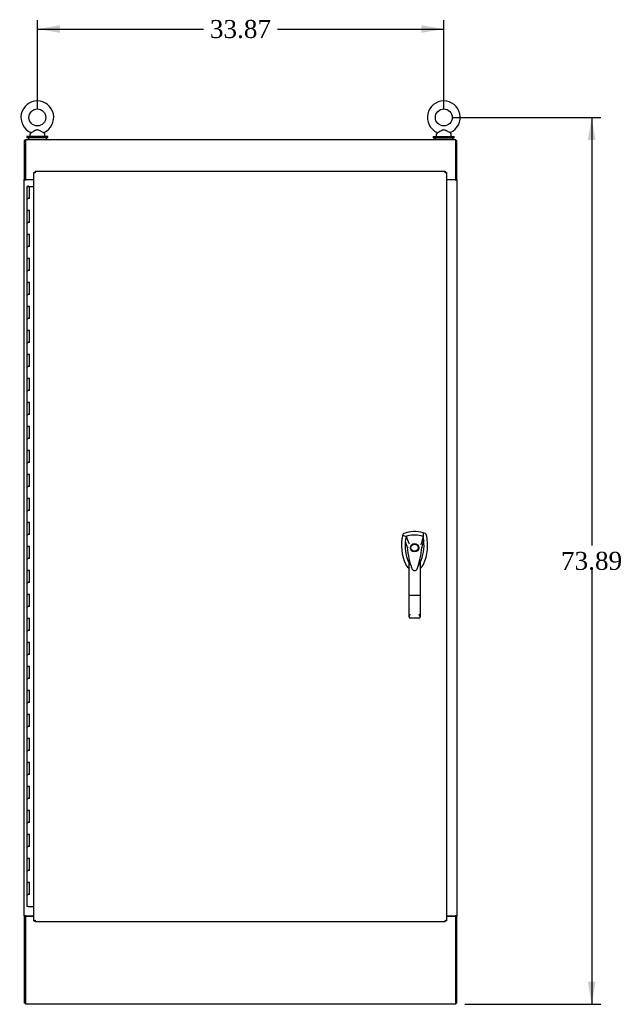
# Model space of a CAD drawing. Header units: inches. Extents: x 1 to 359, y -2 to 239.
# Tile 19 of 22: x 243 to 293, y 82 to 164. Entities that reach past the tile are written whole.
import ezdxf
from ezdxf.enums import TextEntityAlignment as Align

# ---------------------------------------------------------------- set-up
doc = ezdxf.new("R2010")
doc.units = ezdxf.units.IN
doc.header["$MEASUREMENT"] = 0
for name, color, linetype in [('COM55523', 7, 'Continuous'), ('COM70755-3', 7, 'Continuous'), ('COM71200-1', 7, 'Continuous'), ('COM71201-3', 7, 'Continuous'), ('COM71202-4', 7, 'Continuous'), ('Default', 7, 'Continuous'), ('HAN86294', 7, 'Continuous'), ('SCS86415', 7, 'Continuous'), ('WAF25377', 7, 'Continuous'), ('WAM254785', 7, 'Continuous')]:
    doc.layers.add(name, color=color, linetype=linetype)
doc.styles.add('SEACAD_Times_New_Roman', font='times.ttf')
doc.dimstyles.new('HAMMOND_(STH_-_300x200)', dxfattribs={"dimtxt": 1.5, "dimasz": 1.875, "dimexe": 0.75, "dimexo": 0.75, "dimgap": 0.375, "dimtad": 0, "dimtih": 1, "dimtoh": 1, "dimzin": 0, "dimdsep": 46, "dimtxsty": 'SEACAD_Times_New_Roman', "dimblk1": '_SE_FILLED', "dimblk2": '_SE_FILLED', "dimsah": 1, "dimcen": 0.75, "dimadec": 0, "dimazin": 0, "dimtfac": 0.8, "dimtofl": 0, "dimtmove": 0, "dimatfit": 3, "dimfxl": 1, "dimtolj": 1, "dimtzin": 0, "dimarcsym": 0})

# ---------------------------------------------------------------- blocks, each defined once
blk = doc.blocks.new('SE5')
at = {"layer": 'COM55523', "color": 7, "linetype": 'Continuous'}
for p, q in [((243.631, 149.647), (243.865, 149.647)), ((243.631, 149.647), (243.631, 148.647)), ((243.686, 149.656), (243.686, 149.682)), ((243.686, 149.682), (243.736, 149.682)), ((243.736, 149.656), (243.686, 149.656)), ((243.698, 149.656), (243.698, 149.647)), ((243.736, 149.682), (243.761, 149.682)), ((243.736, 149.656), (243.761, 149.656)), ((243.761, 149.682), (243.811, 149.682)), ((243.811, 149.656), (243.761, 149.656)), ((243.798, 149.647), (243.798, 149.656)), ((243.811, 149.682), (243.811, 149.656)), ((243.865, 149.647), (244.223, 149.647)), ((243.865, 148.647), (243.865, 149.647)), ((243.631, 148.647), (243.748, 148.647)), ((243.631, 148.647), (243.631, 147.647)), ((243.748, 148.647), (243.631, 148.647)), ((243.865, 148.647), (243.748, 148.647)), ((243.631, 147.647), (243.748, 147.647)), ((243.748, 147.647), (243.631, 147.647)), ((243.631, 147.647), (243.631, 146.647)), ((243.865, 147.647), (243.748, 147.647)), ((243.865, 146.647), (243.865, 147.647)), ((243.631, 146.647), (243.748, 146.647)), ((243.631, 146.647), (243.631, 145.647)), ((243.748, 146.647), (243.631, 146.647)), ((243.865, 146.647), (243.748, 146.647)), ((243.631, 145.647), (243.748, 145.647)), ((243.748, 145.647), (243.631, 145.647)), ((243.631, 145.647), (243.631, 144.647)), ((243.865, 145.647), (243.748, 145.647)), ((243.865, 144.647), (243.865, 145.647)), ((243.631, 144.647), (243.748, 144.647)), ((243.631, 144.647), (243.631, 143.647)), ((243.748, 144.647), (243.631, 144.647)), ((243.865, 144.647), (243.748, 144.647)), ((243.631, 143.647), (243.748, 143.647)), ((243.748, 143.647), (243.631, 143.647)), ((243.631, 143.647), (243.631, 142.647)), ((243.865, 143.647), (243.748, 143.647)), ((243.865, 142.647), (243.865, 143.647)), ((243.631, 142.647), (243.748, 142.647)), ((243.631, 142.647), (243.631, 141.647)), ((243.748, 142.647), (243.631, 142.647)), ((243.865, 142.647), (243.748, 142.647)), ((243.631, 141.647), (243.748, 141.647)), ((243.748, 141.647), (243.631, 141.647)), ((243.631, 141.647), (243.631, 140.647)), ((243.865, 141.647), (243.748, 141.647)), ((243.865, 140.647), (243.865, 141.647)), ((243.631, 140.647), (243.748, 140.647)), ((243.631, 140.647), (243.631, 139.647)), ((243.748, 140.647), (243.631, 140.647)), ((243.865, 140.647), (243.748, 140.647)), ((243.631, 139.647), (243.748, 139.647)), ((243.748, 139.647), (243.631, 139.647)), ((243.631, 139.647), (243.631, 138.647)), ((243.865, 139.647), (243.748, 139.647)), ((243.865, 138.647), (243.865, 139.647)), ((243.631, 138.647), (243.748, 138.647)), ((243.631, 138.647), (243.631, 137.647)), ((243.748, 138.647), (243.631, 138.647)), ((243.865, 138.647), (243.748, 138.647)), ((243.631, 137.647), (243.748, 137.647)), ((243.748, 137.647), (243.631, 137.647)), ((243.631, 137.647), (243.631, 136.647)), ((243.865, 137.647), (243.748, 137.647)), ((243.865, 136.647), (243.865, 137.647)), ((243.631, 136.647), (243.748, 136.647)), ((243.631, 136.647), (243.631, 135.647)), ((243.748, 136.647), (243.631, 136.647)), ((243.865, 136.647), (243.748, 136.647)), ((243.631, 135.647), (243.748, 135.647)), ((243.748, 135.647), (243.631, 135.647)), ((243.631, 135.647), (243.631, 134.647)), ((243.865, 135.647), (243.748, 135.647)), ((243.865, 134.647), (243.865, 135.647)), ((243.631, 134.647), (243.748, 134.647)), ((243.631, 134.647), (243.631, 133.647)), ((243.748, 134.647), (243.631, 134.647)), ((243.865, 134.647), (243.748, 134.647)), ((243.631, 133.647), (243.748, 133.647)), ((243.748, 133.647), (243.631, 133.647)), ((243.631, 133.647), (243.631, 132.647)), ((243.865, 133.647), (243.748, 133.647)), ((243.865, 132.647), (243.865, 133.647)), ((243.631, 132.647), (243.748, 132.647)), ((243.631, 132.647), (243.631, 131.647)), ((243.748, 132.647), (243.631, 132.647)), ((243.865, 132.647), (243.748, 132.647)), ((243.631, 131.647), (243.748, 131.647)), ((243.748, 131.647), (243.631, 131.647)), ((243.631, 131.647), (243.631, 130.647)), ((243.865, 131.647), (243.748, 131.647)), ((243.865, 130.647), (243.865, 131.647)), ((243.631, 130.647), (243.748, 130.647)), ((243.631, 130.647), (243.631, 129.647)), ((243.748, 130.647), (243.631, 130.647)), ((243.865, 130.647), (243.748, 130.647)), ((243.631, 129.647), (243.748, 129.647)), ((243.748, 129.647), (243.631, 129.647)), ((243.631, 129.647), (243.631, 128.647)), ((243.865, 129.647), (243.748, 129.647)), ((243.865, 128.647), (243.865, 129.647)), ((243.631, 128.647), (243.748, 128.647)), ((243.631, 128.647), (243.631, 127.647)), ((243.748, 128.647), (243.631, 128.647)), ((243.865, 128.647), (243.748, 128.647)), ((243.631, 127.647), (243.748, 127.647)), ((243.748, 127.647), (243.631, 127.647)), ((243.631, 127.647), (243.631, 126.647)), ((243.865, 127.647), (243.748, 127.647)), ((243.865, 126.647), (243.865, 127.647)), ((243.631, 126.647), (243.748, 126.647)), ((243.631, 126.647), (243.631, 125.647)), ((243.748, 126.647), (243.631, 126.647)), ((243.865, 126.647), (243.748, 126.647)), ((243.631, 125.647), (243.748, 125.647)), ((243.748, 125.647), (243.631, 125.647)), ((243.631, 125.647), (243.631, 124.647)), ((243.865, 125.647), (243.748, 125.647)), ((243.865, 124.647), (243.865, 125.647)), ((243.631, 124.647), (243.748, 124.647)), ((243.631, 124.647), (243.631, 123.647)), ((243.748, 124.647), (243.631, 124.647)), ((243.865, 124.647), (243.748, 124.647)), ((243.631, 123.647), (243.748, 123.647)), ((243.748, 123.647), (243.631, 123.647)), ((243.631, 123.647), (243.631, 122.647)), ((243.865, 123.647), (243.748, 123.647)), ((243.865, 122.647), (243.865, 123.647)), ((243.631, 122.647), (243.748, 122.647)), ((243.631, 122.647), (243.631, 121.647)), ((243.748, 122.647), (243.631, 122.647)), ((243.865, 122.647), (243.748, 122.647)), ((243.631, 121.647), (243.748, 121.647)), ((243.748, 121.647), (243.631, 121.647)), ((243.631, 121.647), (243.631, 120.647)), ((243.865, 121.647), (243.748, 121.647)), ((243.865, 120.647), (243.865, 121.647)), ((243.631, 120.647), (243.748, 120.647)), ((243.631, 120.647), (243.631, 119.647)), ((243.748, 120.647), (243.631, 120.647)), ((243.865, 120.647), (243.748, 120.647)), ((243.631, 119.647), (243.748, 119.647)), ((243.748, 119.647), (243.631, 119.647)), ((243.631, 119.647), (243.631, 118.647)), ((243.865, 119.647), (243.748, 119.647)), ((243.865, 118.647), (243.865, 119.647)), ((243.631, 118.647), (243.748, 118.647)), ((243.631, 118.647), (243.631, 117.647)), ((243.748, 118.647), (243.631, 118.647)), ((243.865, 118.647), (243.748, 118.647)), ((243.631, 117.647), (243.748, 117.647)), ((243.748, 117.647), (243.631, 117.647)), ((243.631, 117.647), (243.631, 116.647)), ((243.865, 117.647), (243.748, 117.647)), ((243.865, 116.647), (243.865, 117.647)), ((243.631, 116.647), (243.748, 116.647)), ((243.631, 116.647), (243.631, 115.647)), ((243.748, 116.647), (243.631, 116.647)), ((243.865, 116.647), (243.748, 116.647)), ((243.631, 115.647), (243.748, 115.647)), ((243.748, 115.647), (243.631, 115.647)), ((243.631, 115.647), (243.631, 114.647)), ((243.865, 115.647), (243.748, 115.647)), ((243.865, 114.647), (243.865, 115.647)), ((243.631, 114.647), (243.748, 114.647)), ((243.631, 114.647), (243.631, 113.647)), ((243.748, 114.647), (243.631, 114.647)), ((243.865, 114.647), (243.748, 114.647)), ((243.631, 113.647), (243.748, 113.647)), ((243.748, 113.647), (243.631, 113.647)), ((243.631, 113.647), (243.631, 112.647)), ((243.865, 113.647), (243.748, 113.647)), ((243.865, 112.647), (243.865, 113.647)), ((243.631, 112.647), (243.748, 112.647)), ((243.631, 112.647), (243.631, 111.647)), ((243.748, 112.647), (243.631, 112.647)), ((243.865, 112.647), (243.748, 112.647)), ((243.631, 111.647), (243.748, 111.647)), ((243.748, 111.647), (243.631, 111.647)), ((243.631, 111.647), (243.631, 110.647)), ((243.865, 111.647), (243.748, 111.647)), ((243.865, 110.647), (243.865, 111.647)), ((243.631, 110.647), (243.748, 110.647)), ((243.631, 110.647), (243.631, 109.647)), ((243.748, 110.647), (243.631, 110.647)), ((243.865, 110.647), (243.748, 110.647)), ((243.631, 109.647), (243.748, 109.647)), ((243.748, 109.647), (243.631, 109.647)), ((243.631, 109.647), (243.631, 108.647)), ((243.865, 109.647), (243.748, 109.647)), ((243.865, 108.647), (243.865, 109.647)), ((243.631, 108.647), (243.748, 108.647)), ((243.631, 108.647), (243.631, 107.647)), ((243.748, 108.647), (243.631, 108.647)), ((243.865, 108.647), (243.748, 108.647)), ((243.631, 107.647), (243.748, 107.647)), ((243.748, 107.647), (243.631, 107.647)), ((243.631, 107.647), (243.631, 106.647)), ((243.865, 107.647), (243.748, 107.647)), ((243.865, 106.647), (243.865, 107.647)), ((243.631, 106.647), (243.748, 106.647)), ((243.631, 106.647), (243.631, 105.647)), ((243.748, 106.647), (243.631, 106.647)), ((243.865, 106.647), (243.748, 106.647)), ((243.631, 105.647), (243.748, 105.647)), ((243.748, 105.647), (243.631, 105.647)), ((243.631, 105.647), (243.631, 104.647)), ((243.865, 105.647), (243.748, 105.647)), ((243.865, 104.647), (243.865, 105.647)), ((243.631, 104.647), (243.748, 104.647)), ((243.631, 104.647), (243.631, 103.647)), ((243.748, 104.647), (243.631, 104.647)), ((243.865, 104.647), (243.748, 104.647)), ((243.631, 103.647), (243.748, 103.647)), ((243.748, 103.647), (243.631, 103.647)), ((243.631, 103.647), (243.631, 102.647)), ((243.865, 103.647), (243.748, 103.647)), ((243.865, 102.647), (243.865, 103.647)), ((243.631, 102.647), (243.748, 102.647)), ((243.631, 102.647), (243.631, 101.647)), ((243.748, 102.647), (243.631, 102.647)), ((243.865, 102.647), (243.748, 102.647)), ((243.631, 101.647), (243.748, 101.647)), ((243.748, 101.647), (243.631, 101.647)), ((243.631, 101.647), (243.631, 100.647)), ((243.865, 101.647), (243.748, 101.647)), ((243.865, 100.647), (243.865, 101.647)), ((243.631, 100.647), (243.748, 100.647)), ((243.631, 100.647), (243.631, 99.647)), ((243.748, 100.647), (243.631, 100.647)), ((243.865, 100.647), (243.748, 100.647)), ((243.631, 99.647), (243.748, 99.647)), ((243.748, 99.647), (243.631, 99.647)), ((243.631, 99.647), (243.631, 98.647)), ((243.865, 99.647), (243.748, 99.647)), ((243.865, 98.647), (243.865, 99.647)), ((243.631, 98.647), (243.748, 98.647)), ((243.631, 98.647), (243.631, 97.647)), ((243.748, 98.647), (243.631, 98.647)), ((243.865, 98.647), (243.748, 98.647)), ((243.631, 97.647), (243.748, 97.647)), ((243.748, 97.647), (243.631, 97.647)), ((243.631, 97.647), (243.631, 96.647)), ((243.865, 97.647), (243.748, 97.647)), ((243.865, 96.647), (243.865, 97.647)), ((243.631, 96.647), (243.748, 96.647)), ((243.631, 96.647), (243.631, 95.647)), ((243.748, 96.647), (243.631, 96.647)), ((243.865, 96.647), (243.748, 96.647)), ((243.631, 95.647), (243.748, 95.647)), ((243.748, 95.647), (243.631, 95.647)), ((243.631, 95.647), (243.631, 94.647)), ((243.865, 95.647), (243.748, 95.647)), ((243.865, 94.647), (243.865, 95.647)), ((243.631, 94.647), (243.748, 94.647)), ((243.631, 94.647), (243.631, 93.647)), ((243.748, 94.647), (243.631, 94.647)), ((243.865, 94.647), (243.748, 94.647)), ((243.631, 93.647), (243.748, 93.647)), ((243.748, 93.647), (243.631, 93.647)), ((243.631, 93.647), (243.631, 92.647)), ((243.865, 93.647), (243.748, 93.647)), ((243.865, 92.647), (243.865, 93.647)), ((243.631, 92.647), (243.748, 92.647)), ((243.631, 92.647), (243.631, 91.647)), ((243.748, 92.647), (243.631, 92.647)), ((243.865, 92.647), (243.748, 92.647)), ((243.631, 91.647), (243.748, 91.647)), ((243.748, 91.647), (243.631, 91.647)), ((243.631, 91.647), (243.631, 90.647)), ((243.865, 91.647), (243.748, 91.647)), ((243.865, 90.647), (243.865, 91.647)), ((243.631, 90.647), (243.748, 90.647)), ((243.631, 90.647), (243.631, 89.647)), ((243.748, 90.647), (243.631, 90.647)), ((243.865, 90.647), (243.748, 90.647)), ((243.748, 89.647), (243.631, 89.647)), ((243.748, 89.647), (244.223, 89.647))]:
    blk.add_line(p, q, dxfattribs=at)
at = {"layer": 'COM70755-3', "color": 7, "linetype": 'Continuous'}
for p, q in [((243.506, 153.568), (279.376, 153.568)), ((243.506, 153.568), (243.506, 153.425)), ((243.506, 153.425), (243.506, 150.223)), ((279.376, 153.425), (279.376, 153.568)), ((279.376, 150.223), (279.376, 153.425)), ((243.506, 150.223), (244.223, 150.223)), ((278.598, 150.223), (279.376, 150.223))]:
    blk.add_line(p, q, dxfattribs=at)
at = {"layer": 'COM71200-1', "color": 7, "linetype": 'Continuous'}
for p, q in [((243.506, 153.473), (243.411, 153.473)), ((243.411, 153.473), (243.411, 150.223)), ((279.376, 153.473), (279.471, 153.473)), ((279.471, 150.223), (279.471, 153.473)), ((243.411, 150.193), (243.411, 150.223)), ((243.506, 150.223), (243.411, 150.223)), ((243.411, 88.883), (243.411, 150.193)), ((243.411, 150.193), (243.554, 150.193)), ((243.506, 150.193), (243.506, 150.223)), ((244.223, 150.193), (243.554, 150.193)), ((279.328, 150.193), (278.598, 150.193)), ((279.328, 150.193), (279.471, 150.193)), ((279.376, 150.193), (279.376, 150.223)), ((279.471, 150.223), (279.376, 150.223)), ((279.471, 150.193), (279.471, 150.223)), ((279.471, 150.193), (279.471, 88.883)), ((243.411, 88.883), (243.411, 88.853)), ((243.554, 88.883), (243.411, 88.883)), ((243.411, 88.853), (243.506, 88.853)), ((243.411, 88.853), (243.411, 81.603)), ((243.506, 88.883), (243.506, 88.853)), ((243.554, 88.883), (244.223, 88.883)), ((278.598, 88.883), (279.328, 88.883)), ((279.471, 88.883), (279.328, 88.883)), ((279.376, 88.883), (279.376, 88.853)), ((279.376, 88.853), (279.471, 88.853)), ((279.471, 88.883), (279.471, 88.853)), ((279.471, 81.603), (279.471, 88.853)), ((243.506, 81.603), (243.411, 81.603)), ((279.471, 81.603), (279.376, 81.603))]:
    blk.add_line(p, q, dxfattribs=at)
at = {"layer": 'COM71201-3', "color": 7, "linetype": 'Continuous'}
for p, q in [((243.506, 88.853), (243.506, 81.651)), ((243.506, 88.853), (244.223, 88.853)), ((278.598, 88.853), (279.376, 88.853)), ((279.376, 81.651), (279.376, 88.853)), ((243.506, 81.651), (243.506, 81.508)), ((279.376, 81.508), (243.506, 81.508)), ((279.376, 81.508), (279.376, 81.651))]:
    blk.add_line(p, q, dxfattribs=at)
at = {"layer": 'COM71202-4', "color": 7, "linetype": 'Continuous'}
for p, q in [((244.223, 88.476), (244.223, 150.818)), ((244.223, 150.818), (244.279, 150.818)), ((244.318, 150.818), (244.279, 150.818)), ((244.318, 150.913), (278.503, 150.913)), ((244.318, 150.913), (244.318, 150.857)), ((244.318, 150.818), (244.318, 150.857)), ((244.364, 150.772), (244.318, 150.818)), ((244.366, 150.77), (244.366, 150.77)), ((244.366, 150.77), (244.366, 150.77)), ((244.366, 150.77), (244.366, 150.77)), ((244.366, 150.77), (244.366, 150.77)), ((244.366, 150.77), (244.366, 150.77)), ((278.455, 150.77), (278.455, 150.77)), ((278.456, 150.77), (278.455, 150.77)), ((278.456, 150.77), (278.455, 150.77)), ((278.456, 150.77), (278.456, 150.77)), ((278.456, 150.77), (278.456, 150.77)), ((278.467, 150.782), (278.503, 150.818)), ((278.503, 150.913), (278.503, 150.857)), ((278.503, 150.818), (278.503, 150.857)), ((278.503, 150.818), (278.542, 150.818)), ((278.598, 150.818), (278.542, 150.818)), ((278.598, 150.818), (278.598, 88.476)), ((278.659, 150.223), (278.659, 150.193)), ((278.659, 88.883), (278.659, 88.853)), ((244.223, 88.476), (244.279, 88.476)), ((244.318, 88.476), (244.279, 88.476)), ((244.358, 88.516), (244.318, 88.476)), ((244.318, 88.476), (244.318, 88.437)), ((244.318, 88.381), (244.318, 88.437)), ((278.503, 88.381), (244.318, 88.381)), ((244.366, 88.524), (244.366, 88.524)), ((244.366, 88.524), (244.366, 88.524)), ((244.366, 88.524), (244.366, 88.524)), ((244.366, 88.524), (244.366, 88.524)), ((278.455, 88.524), (278.455, 88.524)), ((278.455, 88.524), (278.456, 88.524)), ((278.455, 88.524), (278.456, 88.524)), ((278.456, 88.524), (278.456, 88.524)), ((278.467, 88.512), (278.503, 88.476)), ((278.503, 88.476), (278.503, 88.437)), ((278.503, 88.476), (278.542, 88.476)), ((278.503, 88.381), (278.503, 88.437)), ((278.598, 88.476), (278.542, 88.476))]:
    blk.add_line(p, q, dxfattribs=at)
for centre, start, end in [((244.848, 151.748), 238.56128, 243.76327), ((243.388, 150.288), 26.23673, 31.43872), ((279.433, 150.288), 148.56128, 153.76327), ((277.974, 151.748), 296.23673, 301.43872), ((244.848, 87.546), 116.23673, 121.43872), ((243.388, 89.006), 328.56128, 333.76327), ((279.433, 89.006), 206.23673, 211.43872), ((277.974, 87.546), 58.56128, 63.76327)]:
    blk.add_arc(centre, 1.09, start, end, dxfattribs=at)
at = {"layer": 'HAN86294', "color": 7, "linetype": 'Continuous'}
for p, q in [((274.965, 120.649), (274.95, 120.59)), ((274.95, 120.59), (275.234, 120.485)), ((276.84, 120.736), (276.66, 120.795)), ((275.234, 120.485), (275.45, 119.913)), ((275.45, 119.913), (275.495, 119.879)), ((276.649, 120.485), (276.484, 119.829)), ((275.336, 119.564), (275.336, 119.563)), ((276.547, 119.567), (276.547, 119.568)), ((275.486, 115.57), (275.486, 118.548)), ((276.396, 118.547), (276.396, 115.57)), ((276.396, 118.267), (276.418, 118.309)), ((276.418, 118.309), (276.421, 118.314)), ((275.68, 117.907), (275.684, 117.899)), ((276.16, 117.784), (276.166, 117.797)), ((275.486, 113.762), (275.486, 115.57)), ((276.306, 115.564), (275.576, 115.564)), ((276.396, 115.57), (276.396, 113.762)), ((276.306, 113.672), (275.576, 113.672))]:
    blk.add_line(p, q, dxfattribs=at)
for radius in [0.35, 0.3]:
    blk.add_circle((275.941, 119.547), radius, dxfattribs=at)
for centre, radius, start, end in [((278.573, 119.738), 3.721, 166.75318, 205.10266), ((275.941, 118.312), 2.585, 73.85893, 110.34924), ((275.941, 118.312), 2.285, 71.96569, 104.45028), ((278.573, 119.738), 3.421, 174.70184, 200.20775), ((278.573, 119.738), 3.421, 167.3846, 174.70184), ((275.941, 118.312), 2.285, 106.83853, 108.03431), ((275.941, 118.312), 2.285, 104.45028, 106.83853), ((273.31, 119.738), 3.421, 334.89734, 7.2824), ((289.305, 93.12), 29.627, 115.64179, 115.75394), ((273.31, 119.738), 3.421, 10.11379, 12.6154), ((273.31, 119.738), 3.421, 8.519, 10.11379), ((273.31, 119.738), 3.421, 7.2824, 8.519), ((275.424, 118.216), 1.35, 91.23359, 93.76963), ((282.184, 120.133), 6.872, 184.75423, 199.9908), ((269.503, 120.163), 7.068, 340.3478, 355.1696), ((276.482, 118.779), 0.791, 85.30773, 89.6394), ((278.573, 119.738), 3.421, 200.20775, 205.10266), ((275.882, 118.477), 0.45, 205.10266, 208.42246), ((273.957, 117.942), 1.646, 10.27619, 21.64579), ((276.001, 118.477), 0.45, 331.57754, 334.89734), ((276.001, 118.477), 0.75, 301.84865, 334.89734), ((275.882, 118.477), 0.75, 233.47883, 238.15135), ((275.943, 117.873), 0.234, 202.28022, 338.21669), ((275.577, 113.762), 0.0903, 180.00172, 181.11543), ((275.576, 113.762), 0.09, 181.11716, 270), ((276.306, 113.762), 0.09, 270, 358.88284), ((276.306, 113.762), 0.0903, 358.88457, 359.99828)]:
    blk.add_arc(centre, radius, start, end, dxfattribs=at)
for points in [[(275.043, 120.736), (275.005, 120.722), (274.975, 120.688), (274.965, 120.649)], [(276.66, 120.795), (276.656, 120.692), (276.652, 120.588), (276.649, 120.485)], [(276.918, 120.649), (276.908, 120.688), (276.878, 120.722), (276.84, 120.736)], [(275.166, 120.053), (275.223, 119.89), (275.279, 119.727), (275.336, 119.564)], [(276.704, 120.171), (276.651, 119.97), (276.599, 119.769), (276.547, 119.568)], [(275.203, 118.159), (275.255, 118.047), (275.336, 117.948), (275.436, 117.874)], [(275.606, 118.134), (275.596, 118.168), (275.586, 118.202), (275.576, 118.236)], [(276.306, 118.235), (276.279, 118.138), (276.249, 118.041), (276.217, 117.946)], [(275.681, 117.907), (275.676, 117.919), (275.672, 117.932), (275.667, 117.944)]]:
    blk.add_open_spline(points, degree=3, dxfattribs=at)
for points, knots in [([(276.68, 118.159), (276.86, 118.544), (276.974, 118.96), (277.055, 119.807), (277.022, 120.237), (276.918, 120.649)], [0, 0, 0, 0, 0.5, 0.5, 1, 1, 1, 1]), ([(276.306, 118.235), (276.323, 118.292), (276.339, 118.349), (276.362, 118.435), (276.37, 118.463), (276.381, 118.504), (276.385, 118.518), (276.39, 118.536), (276.392, 118.541), (276.395, 118.549), (276.396, 118.55), (276.396, 118.547)], [0, 0, 0, 0, 0.5, 0.5, 0.75, 0.75, 0.875, 0.875, 0.9375, 0.9375, 1, 1, 1, 1]), ([(275.576, 115.564), (275.57, 115.564), (275.565, 115.564), (275.553, 115.564), (275.547, 115.565), (275.536, 115.565), (275.531, 115.565), (275.521, 115.565), (275.517, 115.566), (275.504, 115.566), (275.498, 115.567), (275.491, 115.568), (275.489, 115.568), (275.487, 115.569), (275.486, 115.57), (275.486, 115.57)], [0, 0, 0, 0, 0.125, 0.125, 0.25, 0.25, 0.375, 0.375, 0.5, 0.5, 0.75, 0.75, 0.875, 0.875, 1, 1, 1, 1]), ([(276.396, 115.57), (276.396, 115.57), (276.396, 115.569), (276.393, 115.568), (276.392, 115.568), (276.385, 115.567), (276.378, 115.566), (276.366, 115.566), (276.361, 115.565), (276.351, 115.565), (276.346, 115.565), (276.335, 115.565), (276.33, 115.564), (276.318, 115.564), (276.312, 115.564), (276.306, 115.564)], [0, 0, 0, 0, 0.125, 0.125, 0.25, 0.25, 0.5, 0.5, 0.625, 0.625, 0.75, 0.75, 0.875, 0.875, 1, 1, 1, 1]), ([(275.486, 113.76), (275.487, 113.776), (275.491, 113.793), (275.499, 113.821), (275.502, 113.83), (275.51, 113.85), (275.514, 113.86), (275.526, 113.89), (275.536, 113.912), (275.551, 113.945), (275.556, 113.957), (275.566, 113.98), (275.571, 113.991), (275.576, 114.003)], [0, 0, 0, 0, 0.25, 0.25, 0.375, 0.375, 0.5, 0.5, 0.75, 0.75, 0.875, 0.875, 1, 1, 1, 1]), ([(276.306, 114.003), (276.311, 113.991), (276.317, 113.98), (276.327, 113.957), (276.332, 113.945), (276.347, 113.912), (276.356, 113.89), (276.369, 113.86), (276.373, 113.85), (276.38, 113.83), (276.384, 113.821), (276.392, 113.793), (276.396, 113.776), (276.396, 113.76)], [0, 0, 0, 0, 0.125, 0.125, 0.25, 0.25, 0.5, 0.5, 0.625, 0.625, 0.75, 0.75, 1, 1, 1, 1])]:
    blk.add_open_spline(points, degree=3, knots=knots, dxfattribs=at)
at = {"layer": 'SCS86415', "color": 7, "linetype": 'Continuous'}
for p, q in [((243.881, 153.987), (243.881, 153.868)), ((243.961, 154.105), (243.895, 154.026)), ((245.118, 154.026), (245.052, 154.104)), ((245.131, 153.868), (245.131, 153.987)), ((277.751, 153.987), (277.751, 153.868)), ((277.831, 154.105), (277.765, 154.026)), ((278.988, 154.026), (278.922, 154.104)), ((279.001, 153.868), (279.001, 153.987))]:
    blk.add_line(p, q, dxfattribs=at)
for centre in [(244.506, 155.397), (278.376, 155.397)]:
    blk.add_circle(centre, 0.704, dxfattribs=at)
for centre, radius, start, end in [((244.506, 155.397), 1.367, 90, 245.96752), ((244.506, 155.397), 1.367, 293.99694, 90), ((278.376, 155.397), 1.367, 90, 245.96752), ((278.376, 155.397), 1.367, 293.99694, 90), ((243.941, 153.987), 0.06, 140.32138, 180), ((243.941, 153.868), 0.06, 180, 270), ((243.942, 154.127), 0.022, 16.74947, 69.82256), ((245.077, 154.122), 0.03, 118.44732, 242.10844), ((245.071, 153.868), 0.06, 270, 0), ((245.071, 153.987), 0.06, 0, 39.67862), ((277.811, 153.987), 0.06, 140.32138, 180), ((277.811, 153.868), 0.06, 180, 270), ((277.812, 154.127), 0.022, 16.74947, 69.82256), ((278.947, 154.122), 0.03, 118.44732, 242.10844), ((278.941, 153.868), 0.06, 270, 0), ((278.941, 153.987), 0.06, 0, 39.67862)]:
    blk.add_arc(centre, radius, start, end, dxfattribs=at)
for points in [[(245.054, 154.103), (245.053, 154.103), (245.035, 154.112), (244.971, 154.148), (244.924, 154.174), (244.847, 154.217), (244.819, 154.232), (244.764, 154.262), (244.736, 154.277), (244.679, 154.306), (244.649, 154.321), (244.588, 154.343), (244.556, 154.352), (244.492, 154.357), (244.459, 154.352), (244.396, 154.334), (244.367, 154.321), (244.278, 154.28), (244.223, 154.248), (244.117, 154.189), (244.066, 154.161), (243.99, 154.119), (243.964, 154.105), (243.959, 154.103), (243.959, 154.103), (243.959, 154.103)], [(278.924, 154.103), (278.923, 154.103), (278.905, 154.112), (278.841, 154.148), (278.794, 154.174), (278.717, 154.217), (278.689, 154.232), (278.634, 154.262), (278.606, 154.277), (278.549, 154.306), (278.519, 154.321), (278.458, 154.343), (278.426, 154.352), (278.362, 154.357), (278.329, 154.352), (278.266, 154.334), (278.237, 154.321), (278.148, 154.28), (278.093, 154.248), (277.987, 154.189), (277.936, 154.161), (277.86, 154.119), (277.834, 154.105), (277.829, 154.103), (277.829, 154.103), (277.829, 154.103)]]:
    blk.add_open_spline(points, degree=3, knots=[0.0683017, 0.0683017, 0.0683017, 0.0683017, 0.125, 0.125, 0.1875, 0.1875, 0.21875, 0.21875, 0.25, 0.25, 0.28125, 0.28125, 0.3125, 0.3125, 0.34375, 0.34375, 0.375, 0.375, 0.4375, 0.4375, 0.5, 0.5, 0.5625, 0.5625, 0.5685641, 0.5685641, 0.5685641, 0.5685641], dxfattribs=at)
at = {"layer": 'WAF25377', "color": 7, "linetype": 'Continuous'}
for p, q in [((245.381, 153.808), (243.631, 153.808)), ((243.631, 153.808), (243.631, 153.693)), ((245.381, 153.693), (243.631, 153.693)), ((245.381, 153.693), (245.381, 153.808)), ((277.501, 153.808), (279.251, 153.808)), ((277.501, 153.808), (277.501, 153.693)), ((277.501, 153.693), (279.251, 153.693)), ((279.251, 153.693), (279.251, 153.808))]:
    blk.add_line(p, q, dxfattribs=at)
at = {"layer": 'WAM254785', "color": 7, "linetype": 'Continuous'}
for p, q in [((243.756, 153.693), (243.756, 153.568)), ((245.256, 153.568), (245.256, 153.693)), ((277.626, 153.693), (277.626, 153.568)), ((279.126, 153.568), (279.126, 153.693))]:
    blk.add_line(p, q, dxfattribs=at)
blk = doc.blocks.new('DMBLK4619')
at = {"layer": 'Default', "linetype": 'Continuous'}
for points in [[(246.381, 163.073), (244.506, 162.761), (246.381, 162.448)], [(276.501, 163.073), (276.501, 162.448), (278.376, 162.761)]]:
    blk.add_hatch(color=7, dxfattribs=at).paths.add_polyline_path(points)
at = {"layer": 'Default', "color": 7, "linetype": 'Continuous'}
for p, q in [((244.506, 156.147), (244.506, 163.511)), ((278.376, 156.147), (278.376, 163.511)), ((244.506, 162.761), (258.357, 162.761)), ((264.526, 162.761), (278.376, 162.761))]:
    blk.add_line(p, q, dxfattribs=at)
at = {"layer": 'Default', "color": 7, "linetype": 'Continuous', "style": 'SEACAD_Times_New_Roman'}
blk.add_text('33.87', height=1.5, dxfattribs=at).set_placement((258.882, 163.511), align=Align.TOP_LEFT)
blk = doc.blocks.new('_SE_FILLED')
at = {"color": 0}
blk.add_line((0, 0), (-1, 0), dxfattribs=at)
blk.add_solid([(0, 0), (-1, -0.1665), (-1, 0.1665), (0, 0)], dxfattribs=at)
blk = doc.blocks.new('DMBLK4621')
at = {"layer": 'Default', "linetype": 'Continuous'}
for points in [[(291.013, 153.522), (290.701, 155.397), (290.388, 153.522)], [(291.013, 83.383), (290.388, 83.383), (290.701, 81.508)]]:
    blk.add_hatch(color=7, dxfattribs=at).paths.add_polyline_path(points)
at = {"layer": 'Default', "color": 7, "linetype": 'Continuous'}
for p, q in [((279.126, 155.397), (291.451, 155.397)), ((290.701, 155.397), (290.701, 119.728)), ((290.701, 117.703), (290.701, 81.508)), ((280.126, 81.508), (291.451, 81.508))]:
    blk.add_line(p, q, dxfattribs=at)
at = {"layer": 'Default', "color": 7, "linetype": 'Continuous', "style": 'SEACAD_Times_New_Roman'}
blk.add_text('73.89', height=1.5, dxfattribs=at).set_placement((288.142, 119.203), align=Align.TOP_LEFT)

msp = doc.modelspace()

# ---------------------------------------------------------------- block references
at = {"layer": 'Default'}
msp.add_blockref('SE5', (0, 0), dxfattribs=at)

# ---------------------------------------------------------------- dimensions: what is measured, and where the dimension line sits
at = {"layer": 'Default', "color": 7, "linetype": 'Continuous'}
for base, p1, p2, angle, picture, middle, dimtype in [((244.506, 162.761), (244.506, 155.397), (278.376, 155.397), 0, 'DMBLK4619', (261.441, 162.761), 161), ((290.701, 81.508), (278.376, 155.397), (279.376, 81.508), 90, 'DMBLK4621', (290.701, 118.453), 160)]:
    dim = msp.add_linear_dim(base=base, p1=p1, p2=p2, angle=angle, text='\\A1;<>', dimstyle='HAMMOND_(STH_-_300x200)', dxfattribs=at)
    dim.commit()
    dim.dimension.update_dxf_attribs({"geometry": picture, "text_midpoint": middle, "dimtype": dimtype})

doc.saveas('drawing.dxf')
